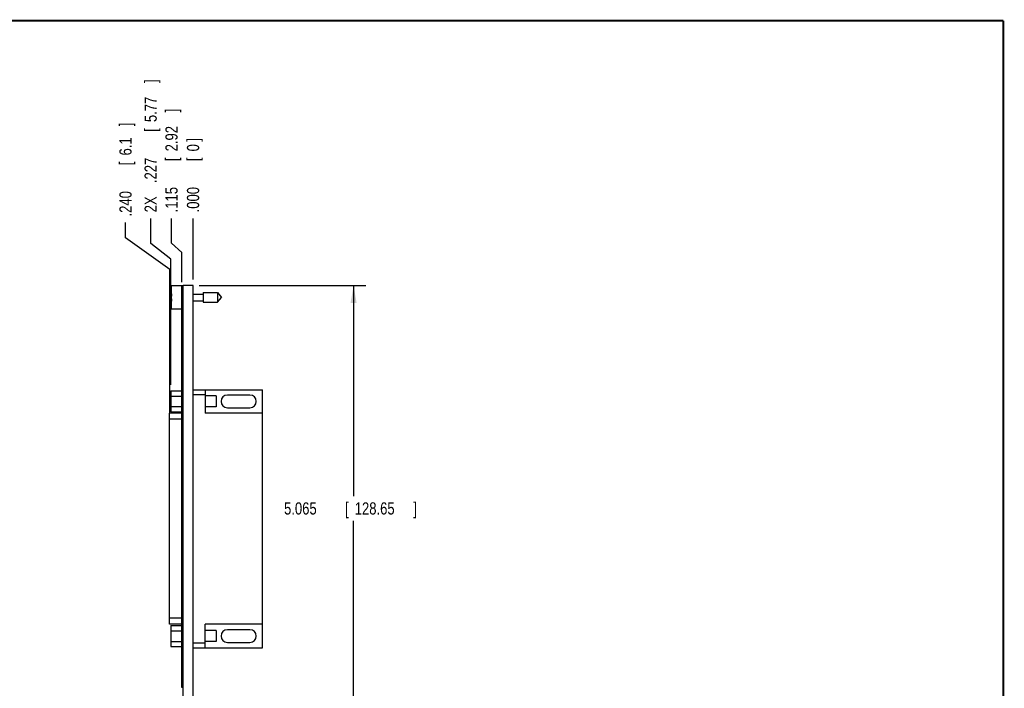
# Model space of a CAD drawing. Header units: inches. Extents: x 0.2 to 16.8, y 0.1 to 10.8.
# Tile 10 of 10: x 6.7 to 16.8, y 3.9 to 10.8. Entities that reach past the tile are written whole.
import ezdxf

# ---------------------------------------------------------------- set-up
doc = ezdxf.new("R2010")
doc.units = ezdxf.units.IN
doc.header["$LTSCALE"] = 0.935
doc.header["$MEASUREMENT"] = 0
doc.layers.get('0').update_dxf_attribs({"linetype": 'CONTINUOUS'})
doc.layers.add('DIMENSIONS', color=7, linetype='CONTINUOUS')
doc.styles.get("Standard").update_dxf_attribs({"font": 'txt', "width": 0.8})
doc.dimstyles.new('DIMSTYLE_1', dxfattribs={"dimtxt": 0.125, "dimasz": 0.18, "dimexe": 0.18, "dimexo": 0.0625, "dimgap": 0.09, "dimtad": 0, "dimtih": 1, "dimtoh": 1, "dimdec": 3, "dimzin": 4, "dimdsep": 46, "dimtxsty": 'STANDARD', "dimblk": '_FILLED', "dimblk1": '_FILLED', "dimblk2": '_FILLED', "dimcen": 0.09, "dimadec": 0, "dimazin": 0, "dimtp": 0.001, "dimtm": 0.001, "dimtfac": 1, "dimtdec": 3, "dimtofl": 0, "dimtmove": 0, "dimatfit": 3, "dimldrblk": '_FILLED', "dimfxl": 1, "dimtolj": 1, "dimtzin": 4, "dimarcsym": 0})
doc.dimstyles.new('DIMSTYLE_2', dxfattribs={"dimtxt": 0.125, "dimasz": 0.18, "dimexe": 0.18, "dimexo": 0.0625, "dimgap": 0.09, "dimtad": 0, "dimtih": 1, "dimtoh": 1, "dimdec": 3, "dimzin": 4, "dimdsep": 46, "dimtxsty": 'STANDARD', "dimblk": '_FILLED', "dimblk1": '_FILLED', "dimblk2": '_FILLED', "dimcen": 0.09, "dimadec": 0, "dimazin": 0, "dimtp": 0.001, "dimtm": 0.001, "dimtfac": 1, "dimtdec": 3, "dimtofl": 0, "dimtmove": 0, "dimatfit": 3, "dimldrblk": '_FILLED', "dimfxl": 1, "dimtolj": 1, "dimtzin": 4, "dimarcsym": 0})

# ---------------------------------------------------------------- blocks, each defined once
blk = doc.blocks.new('_FILLED')
at = {"color": 0, "linetype": 'BYBLOCK'}
blk.add_solid([(0, 0), (-1, 0.174), (-1, -0.174)], dxfattribs=at)
blk = doc.blocks.new('*D9')
at = {"layer": 'DIMENSIONS', "color": 2, "linetype": 'CONTINUOUS'}
for p, q in [((8.502, 8.044), (10.211, 8.044)), ((10.086, 8.044), (10.086, 5.884)), ((10.086, 2.979), (10.086, 5.634)), ((8.502, 2.979), (10.211, 2.979))]:
    blk.add_line(p, q, dxfattribs=at)
at = {"layer": 'DIMENSIONS', "color": 2, "linetype": 'CONTINUOUS', "xscale": 0.18, "yscale": 0.18, "zscale": 0.18}
for p, rotation in [((10.086, 8.044), 90), ((10.086, 2.979), 270)]:
    blk.add_blockref('_FILLED', p, dxfattribs=dict(at, rotation=rotation))
at = {"layer": 'DIMENSIONS', "color": 2, "linetype": 'CONTINUOUS', "width": 0.8}
for s, p in [('5.065', (9.373, 5.697)), ('[', (9.998, 5.697)), ('128.65', (10.098, 5.697)), (']', (10.698, 5.697))]:
    blk.add_text(s, height=0.125, dxfattribs=at).set_placement(p)
blk = doc.blocks.new('*D10')
at = {"layer": 'DIMENSIONS', "color": 2, "linetype": 'CONTINUOUS'}
for p, q in [((8.218, 8.48), (8.218, 8.732)), ((8.325, 8.383), (8.218, 8.48)), ((8.325, 8.077), (8.325, 8.383))]:
    blk.add_line(p, q, dxfattribs=at)
at = {"layer": 'DIMENSIONS', "color": 2, "linetype": 'CONTINUOUS', "width": 0.8}
for s, p in [(']', (8.281, 9.819)), ('2.92', (8.281, 9.419)), ('[', (8.281, 9.319)), ('.115', (8.281, 8.794))]:
    blk.add_text(s, height=0.125, rotation=90, dxfattribs=at).set_placement(p)
blk = doc.blocks.new('*D11')
at = {"layer": 'DIMENSIONS', "color": 2, "linetype": 'CONTINUOUS'}
for p, q in [((8.005, 8.474), (8.005, 8.732)), ((8.213, 8.316), (8.005, 8.474)), ((8.213, 7.027), (8.213, 8.316))]:
    blk.add_line(p, q, dxfattribs=at)
at = {"layer": 'DIMENSIONS', "color": 2, "linetype": 'CONTINUOUS', "width": 0.8}
for s, p in [(']', (8.067, 10.119)), ('5.77', (8.067, 9.719)), ('[', (8.067, 9.619)), ('.227', (8.067, 9.094)), ('2X ', (8.067, 8.794))]:
    blk.add_text(s, height=0.125, rotation=90, dxfattribs=at).set_placement(p)
blk = doc.blocks.new('*D12')
at = {"layer": 'DIMENSIONS', "color": 2, "linetype": 'CONTINUOUS'}
blk.add_line((8.44, 8.107), (8.44, 8.732), dxfattribs=at)
at = {"layer": 'DIMENSIONS', "color": 2, "linetype": 'CONTINUOUS', "width": 0.8}
for s, p in [(']', (8.502, 9.519)), ('0', (8.502, 9.419)), ('[', (8.502, 9.319)), ('.000', (8.502, 8.794))]:
    blk.add_text(s, height=0.125, rotation=90, dxfattribs=at).set_placement(p)
blk = doc.blocks.new('*D13')
at = {"layer": 'DIMENSIONS', "color": 2, "linetype": 'CONTINUOUS'}
for p, q in [((7.747, 8.533), (7.747, 8.689)), ((8.2, 8.209), (7.747, 8.533)), ((8.2, 6.737), (8.2, 8.209))]:
    blk.add_line(p, q, dxfattribs=at)
at = {"layer": 'DIMENSIONS', "color": 2, "linetype": 'CONTINUOUS', "width": 0.8}
for s, p in [(']', (7.809, 9.677)), ('6.1', (7.809, 9.377)), ('[', (7.809, 9.277)), ('.240', (7.809, 8.752))]:
    blk.add_text(s, height=0.125, rotation=90, dxfattribs=at).set_placement(p)

msp = doc.modelspace()

# ---------------------------------------------------------------- linework, layer by layer
at = {"color": 7, "linetype": 'CONTINUOUS'}
for p, q in [((8.2197, 7.8035), (8.2197, 8.0405)), ((8.3397, 8.0405), (8.2197, 8.0405)), ((8.3247, 3.924), (8.3247, 8.034)), ((8.3397, 8.034), (8.3247, 8.034)), ((8.3397, 8.014), (8.3247, 8.014)), ((8.3397, 3.601), (8.3397, 8.044)), ((8.4397, 8.044), (8.3397, 8.044)), ((8.4397, 3.5981), (8.4397, 8.044)), ((8.2197, 7.9358), (8.2177, 7.9358)), ((8.2177, 7.9083), (8.2197, 7.9083)), ((8.4397, 7.9571), (8.5434, 7.9571)), ((8.4397, 7.887), (8.5434, 7.887)), ((8.5434, 7.9713), (8.5434, 7.8728)), ((8.5434, 7.9713), (8.6915, 7.9713)), ((8.6915, 7.9713), (8.6915, 7.8728)), ((8.6915, 7.9713), (8.7328, 7.922)), ((8.6915, 7.8728), (8.7328, 7.922)), ((8.3247, 7.8035), (8.2197, 7.8035)), ((8.5434, 7.8728), (8.6915, 7.8728)), ((8.4397, 6.9758), (9.1523, 6.9758)), ((8.5647, 6.9758), (8.5647, 6.7343)), ((9.1523, 4.3318), (9.1523, 6.9758)), ((8.2127, 6.9647), (8.2127, 6.7488)), ((8.2127, 6.9647), (8.3247, 6.9647)), ((8.2127, 6.9108), (8.3247, 6.9108)), ((8.4397, 6.9258), (8.5647, 6.9258)), ((8.6753, 6.9128), (8.5647, 6.9128)), ((8.6753, 6.9128), (8.6753, 6.8008)), ((9.0223, 6.9218), (8.7923, 6.9218)), ((8.2127, 6.8028), (8.3247, 6.8028)), ((8.6753, 6.8008), (8.5647, 6.8008)), ((8.7923, 6.7918), (9.0223, 6.7918)), ((8.1996, 4.5733), (8.1996, 6.7343)), ((8.3247, 6.7343), (8.1996, 6.7343)), ((8.3247, 6.6743), (8.1996, 6.6743)), ((8.2127, 6.7488), (8.3247, 6.7488)), ((9.1523, 6.7343), (8.5647, 6.7343)), ((8.3247, 4.6333), (8.1996, 4.6333)), ((8.3247, 4.5733), (8.1996, 4.5733)), ((8.2127, 4.5587), (8.3247, 4.5587)), ((8.2127, 4.5587), (8.2127, 4.3428)), ((9.1523, 4.5733), (8.5647, 4.5733)), ((8.5647, 4.3318), (8.5647, 4.5733)), ((8.2127, 4.5048), (8.3247, 4.5048)), ((8.6753, 4.5068), (8.5647, 4.5068)), ((8.6753, 4.5068), (8.6753, 4.3948)), ((9.0223, 4.5158), (8.7923, 4.5158)), ((8.2127, 4.3968), (8.3247, 4.3968)), ((8.2127, 4.3428), (8.3247, 4.3428)), ((8.4397, 4.3818), (8.5647, 4.3818)), ((8.6753, 4.3948), (8.5647, 4.3948)), ((8.7923, 4.3858), (9.0223, 4.3858)), ((8.4397, 4.3318), (9.1523, 4.3318)), ((8.3397, 3.944), (8.3247, 3.944)), ((8.3397, 3.924), (8.3247, 3.924))]:
    msp.add_line(p, q, dxfattribs=at)
at = {"color": 7, "linetype": 'CONTINUOUS', "const_width": 0.02}
for points in [[(16.75, 10.7586), (0.25, 10.7586)], [(16.75, 0.2586), (16.75, 10.7586)]]:
    msp.add_lwpolyline(points, dxfattribs=at)
at = {"color": 7, "linetype": 'CONTINUOUS'}
for centre, radius, start, end in [((8.5301, 7.922), 0.3127, 172.94319, 177.47432), ((8.5301, 7.922), 0.3127, 182.52568, 187.0613), ((8.7923, 6.8568), 0.065, 90, 270), ((9.0223, 6.8568), 0.065, 270, 90), ((8.7923, 4.4508), 0.065, 90, 270), ((9.0223, 4.4508), 0.065, 270, 90)]:
    msp.add_arc(centre, radius, start, end, dxfattribs=at)

# ---------------------------------------------------------------- dimensions: what is measured, and where the dimension line sits
at = {"layer": 'DIMENSIONS', "color": 2, "linetype": 'CONTINUOUS'}
dim = msp.add_ordinate_dim(feature_location=(8.2127, 7.0272), offset=(-0.2081, 1.7043), dtype=0, origin=(8.4397, 8.044), text='2X <>', dimstyle='DIMSTYLE_1', dxfattribs=at)
dim.commit()
dim.dimension.update_dxf_attribs({"geometry": '*D11', "text_midpoint": (8.0047, 9.5065)})
for feature_location, offset, dtype, origin, picture, middle in [((8.3247301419, 8.0765418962), (-0.1066597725, 0.655), 0, (8.4397301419, 8.0440418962), '*D10', (8.2180703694, 9.3565418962)), ((8.1996, 6.7368), (-0.4526, 1.9526), 0, (8.4397, 8.044), '*D13', (7.747, 9.2644)), ((8.4397301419, 8.1065418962), (0, 0.625), 1, (8.4397301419, 8.0440418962), '*D12', (8.4397301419, 9.2065418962))]:
    dim = msp.add_ordinate_dim(feature_location=feature_location, offset=offset, dtype=dtype, origin=origin, dimstyle='DIMSTYLE_1', dxfattribs=at)
    dim.commit()
    dim.dimension.update_dxf_attribs({"geometry": picture, "text_midpoint": middle})
dim = msp.add_linear_dim(base=(10.0857, 2.9791), p1=(8.5022, 8.044), p2=(8.5022, 2.9791), angle=270, dimstyle='DIMSTYLE_2', dxfattribs=at)
dim.commit()
dim.dimension.update_dxf_attribs({"geometry": '*D9', "text_midpoint": (10.0857, 5.7593), "dimtype": 160})

doc.saveas('drawing.dxf')
